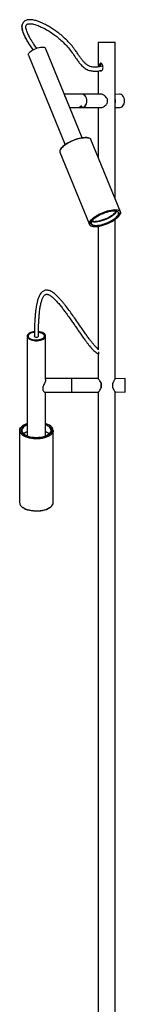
# Model space of a CAD drawing. Header units: millimetres. Extents: x 345 to 1442, y 29 to 2383.
# Tile 2 of 3: x 397 to 523, y 1206 to 2383. Entities that reach past the tile are written whole.
import ezdxf

# ---------------------------------------------------------------- set-up
doc = ezdxf.new("R2010")
doc.units = ezdxf.units.MM
doc.header["$LTSCALE"] = 20

msp = doc.modelspace()

# ---------------------------------------------------------------- linework, layer by layer
at = {"color": 7, "linetype": 'Continuous', "lineweight": 25}
for p, q in [((490.8, 2355.8), (490.8, 2326.4)), ((490.8, 2355.8), (500.8, 2355.8)), ((500.8, 2355.8), (510.8, 2355.8)), ((510.8, 2168.7), (510.8, 2355.8)), ((471.3, 2241.6), (427.6, 2348.8)), ((407.2, 2340.5), (451, 2233.3)), ((490.8, 2321.6), (490.8, 2293.8)), ((471.4, 2293.8), (450.1, 2293.8)), ((493.8, 2293.8), (471.4, 2293.8)), ((516.3, 2293.8), (510.8, 2293.5)), ((456.6, 2277.8), (471.4, 2277.8)), ((469, 2278.2), (469.2, 2278.2)), ((469.2, 2278.5), (469.3, 2278.8)), ((469.2, 2278.5), (469.8, 2278.5)), ((470.1, 2279.2), (469.3, 2278.8)), ((469.6, 2279), (469.8, 2278.5)), ((469.8, 2278.5), (470.5, 2278.8)), ((470.1, 2279.2), (470.7, 2279.2)), ((470.4, 2279.2), (470.5, 2278.8)), ((470.7, 2279.2), (470.5, 2278.8)), ((470.9, 2278.9), (470.9, 2278.9)), ((471.4, 2277.8), (493.8, 2277.8)), ((490.8, 2277.8), (490.8, 2217.7)), ((510.8, 2278), (516.3, 2277.8)), ((479.6, 2241.4), (479.3, 2241.5)), ((517.2, 2153.2), (481.9, 2239.5)), ((444.9, 2224.3), (480.1, 2138.1)), ((445.4, 2227.6), (445.3, 2227.4)), ((512.4, 2154), (512.4, 2154)), ((509.5, 2150.7), (509.3, 2150.5)), ((510.8, 1953.4), (510.8, 2144.1)), ((516.7, 2150), (516.8, 2150.2)), ((482.5, 2136.2), (482.7, 2136.1)), ((485.2, 2141.6), (485.3, 2141.4)), ((487.7, 2141.6), (487.1, 2141.6)), ((490.8, 2135.9), (490.8, 1990.9)), ((405.8, 2004.7), (405.8, 1885.1)), ((427.8, 1952.7), (427.8, 2004.7)), ((490.8, 1981.7), (490.8, 1953.8)), ((459.1, 1953.8), (427.8, 1953.8)), ((490.8, 1953.8), (459.1, 1953.8)), ((459.1, 1937.8), (459.1, 1953.8)), ((459.1, 1945.8), (459.1, 1953.8)), ((523, 1953.8), (510.8, 1953.4)), ((523, 1945.8), (523, 1953.8)), ((424.8, 1939.7), (424.8, 1944.3)), ((459.1, 1937.8), (459.1, 1945.8)), ((494.1, 1942.8), (494.1, 1948.8)), ((494.1, 1948.8), (494.3, 1947.5)), ((494.3, 1944), (494.1, 1942.8)), ((494.3, 1947.5), (494.3, 1944)), ((508, 1942.9), (508, 1948.6)), ((523, 1937.8), (523, 1945.8)), ((427.1, 1937.8), (459.1, 1937.8)), ((427.8, 1885.1), (427.8, 1937.8)), ((459.1, 1937.8), (490.8, 1937.8)), ((490.8, 1937.8), (490.8, 725.8)), ((510.8, 1938.2), (523, 1937.8)), ((510.8, 725.8), (510.8, 1938.2)), ((400.7, 1897.8), (400.5, 1897.7)), ((433.2, 1897.7), (433, 1897.8)), ((396.8, 1891.9), (396.8, 1805.6)), ((436.8, 1805.6), (436.8, 1891.9)), ((400.5, 1799.9), (400.7, 1799.8)), ((433, 1799.8), (433.2, 1799.9))]:
    msp.add_line(p, q, dxfattribs=at)
at = {"color": 7, "linetype": 'Continuous', "lineweight": 25, "flags": 128}
for points in [[(407.2, 2340.5), (407.2, 2340.5), (407.1, 2341.2), (407.4, 2342.1), (407.9, 2343), (408.8, 2343.9), (409.9, 2344.9), (411.3, 2345.9), (412.9, 2346.8), (414.6, 2347.7), (416.4, 2348.5), (418.3, 2349.1), (420.1, 2349.6), (421.8, 2350), (423.4, 2350.1), (424.8, 2350.1), (426, 2350), (426.8, 2349.6), (427.4, 2349.1), (427.6, 2348.8)], [(471.4, 2277.8), (471.6, 2277.8), (472.8, 2278), (473.9, 2278.6), (474.9, 2279.6), (475.8, 2280.8), (476.4, 2282.3), (476.9, 2283.9), (477, 2285.6), (476.9, 2287.3), (476.5, 2289), (475.9, 2290.5), (475.1, 2291.8), (474.1, 2292.8), (473, 2293.4), (471.8, 2293.7), (471.4, 2293.8)], [(477, 2285.8), (476.9, 2287.5), (476.5, 2289.1), (475.9, 2290.6), (475, 2291.9), (474, 2292.8), (472.9, 2293.5), (471.7, 2293.8), (471.4, 2293.8)], [(471.4, 2277.8), (471.7, 2277.8), (472.9, 2278.1), (474, 2278.7), (475, 2279.7), (475.9, 2280.9), (476.5, 2282.4), (476.9, 2284.1), (477, 2285.8)], [(522.2, 2285.8), (522.1, 2287.5), (521.7, 2289.1), (521, 2290.6), (520.2, 2291.9), (519.2, 2292.8), (518, 2293.5), (516.8, 2293.8), (516.3, 2293.8)], [(516.3, 2277.8), (516.8, 2277.8), (518, 2278.1), (519.2, 2278.7), (520.2, 2279.7), (521, 2280.9), (521.7, 2282.4), (522.1, 2284.1), (522.2, 2285.8)], [(469.1, 2278.8), (468.9, 2278.6), (468.8, 2278.4), (468.9, 2278.3), (469.2, 2278.2), (469.6, 2278.3), (470, 2278.4), (470.4, 2278.6), (470.8, 2278.8), (471, 2279.1), (471.1, 2279.3), (471, 2279.4), (470.7, 2279.5), (470.3, 2279.4), (469.9, 2279.3), (469.4, 2279.1), (469.1, 2278.8)], [(481.9, 2239.5), (481.7, 2240), (481, 2240.7), (479.9, 2241.2), (478.6, 2241.6), (477, 2241.9), (475.2, 2241.9), (473.2, 2241.8), (470.9, 2241.5), (468.6, 2241), (466.1, 2240.3), (463.7, 2239.5), (461.2, 2238.6), (458.7, 2237.6), (456.3, 2236.4), (454.1, 2235.2), (452, 2233.9), (450.1, 2232.6), (448.5, 2231.2), (447.1, 2229.9), (446.1, 2228.6), (445.3, 2227.4), (444.8, 2226.2), (444.7, 2225.2), (444.9, 2224.3)], [(445.4, 2227.6), (445.4, 2227.6), (446.2, 2228.8), (447.2, 2230.1), (448.6, 2231.4), (450.2, 2232.7), (452.1, 2234), (454.1, 2235.3), (456.3, 2236.5), (458.7, 2237.7), (461.1, 2238.7), (463.6, 2239.6), (466, 2240.4), (468.5, 2241.1), (470.8, 2241.5), (473, 2241.8), (475, 2242), (476.8, 2241.9), (478.4, 2241.7), (479.3, 2241.5)], [(482.5, 2136.2), (481.6, 2136.6), (480.7, 2137.2), (480.2, 2138), (479.9, 2138.9), (480.1, 2140), (480.5, 2141.1), (481.3, 2142.4), (482.3, 2143.7), (483.7, 2145), (485.4, 2146.3), (487.2, 2147.6), (489.3, 2148.9), (491.5, 2150.2), (493.9, 2151.3), (496.4, 2152.4), (498.9, 2153.3), (501.4, 2154.1), (503.8, 2154.7), (506.2, 2155.2), (508.4, 2155.5), (510.4, 2155.6), (512.2, 2155.6), (513.8, 2155.4), (515.2, 2155), (516.2, 2154.4), (516.9, 2153.7), (517.3, 2152.8), (517.3, 2151.8), (517.1, 2150.7), (516.8, 2150.2)], [(512.7, 2145.5), (514.2, 2146.8), (515.4, 2148.1), (516.3, 2149.3), (516.9, 2150.5), (517.2, 2151.6), (517.2, 2152.6), (516.8, 2153.4), (516.1, 2154.2), (515.1, 2154.7), (513.8, 2155.1), (512.2, 2155.3), (510.4, 2155.4), (508.3, 2155.2), (506.1, 2154.9), (503.8, 2154.5), (501.4, 2153.8), (498.9, 2153), (496.5, 2152.1), (494, 2151.1), (491.7, 2149.9), (489.5, 2148.7), (487.4, 2147.4), (485.6, 2146.1), (483.9, 2144.8), (482.6, 2143.5), (481.5, 2142.2), (480.8, 2141), (480.3, 2139.9), (480.2, 2138.8), (480.4, 2137.9), (481, 2137.1), (481.8, 2136.5), (483, 2136), (484.4, 2135.7), (486.1, 2135.6), (488.1, 2135.6), (490.2, 2135.8), (492.4, 2136.2), (494.8, 2136.8), (497.3, 2137.5), (499.7, 2138.4), (502.2, 2139.3), (504.6, 2140.4), (506.9, 2141.6), (509, 2142.9), (511, 2144.2), (512.7, 2145.5)], [(511.2, 2145.5), (509.6, 2144.2), (507.7, 2143), (505.6, 2141.8), (503.4, 2140.7), (501.1, 2139.7), (498.7, 2138.8), (496.4, 2138), (494.1, 2137.4), (491.8, 2137), (489.8, 2136.7), (487.9, 2136.6), (486.2, 2136.7), (484.8, 2137), (483.7, 2137.4), (482.8, 2138), (482.3, 2138.8), (482.2, 2139.7), (482.3, 2140.7), (482.8, 2141.8), (483.7, 2143), (484.8, 2144.2), (486.2, 2145.5), (487.9, 2146.7), (489.8, 2148), (491.8, 2149.2), (494, 2150.3), (496.4, 2151.3), (498.7, 2152.2), (501.1, 2152.9), (503.4, 2153.5), (505.6, 2154), (507.7, 2154.2), (509.6, 2154.3), (511.2, 2154.2), (512.6, 2154), (513.8, 2153.5), (514.6, 2152.9), (515.1, 2152.2), (515.3, 2151.3), (515.1, 2150.3), (514.6, 2149.2), (513.8, 2148), (512.6, 2146.7), (511.2, 2145.5)], [(512.4, 2154), (511.6, 2152.8), (510.4, 2151.5), (509, 2150.2), (507.3, 2148.9), (505.3, 2147.7), (503.2, 2146.5), (500.9, 2145.4), (498.5, 2144.4), (496.1, 2143.5), (493.7, 2142.7), (491.4, 2142.2), (489.2, 2141.8), (487.1, 2141.6)], [(511, 2145.6), (512.4, 2146.9), (513.5, 2148.1), (514.4, 2149.3), (514.8, 2150.4), (515, 2151.4), (514.8, 2152.3), (514.4, 2153), (513.5, 2153.6), (512.9, 2153.9)], [(482.7, 2141.6), (482.4, 2140.9), (482.3, 2139.9), (482.4, 2139), (482.9, 2138.3), (483.8, 2137.7), (484.9, 2137.3), (486.3, 2137), (487.9, 2136.9), (489.8, 2137), (491.8, 2137.3), (494, 2137.7), (496.3, 2138.3), (498.7, 2139), (501, 2139.9), (503.3, 2140.9), (505.4, 2142), (507.5, 2143.2), (509.4, 2144.4), (511, 2145.6)], [(509.3, 2149.8), (507.7, 2148.6), (505.8, 2147.3), (503.8, 2146.2), (501.6, 2145.1), (499.3, 2144.1), (497, 2143.2), (494.6, 2142.4), (492.3, 2141.8), (490.2, 2141.4), (488.1, 2141.1), (486.2, 2141.1), (484.6, 2141.1), (483.2, 2141.4), (482.7, 2141.6)], [(485.2, 2141.5), (484.1, 2141.6), (482.8, 2141.7)], [(485.3, 2141.6), (483.7, 2141.8), (483, 2142)], [(511.5, 2151.9), (511.1, 2151.5), (509.7, 2150.2)], [(485.3, 2141.6), (485.3, 2141.5), (485.3, 2141.3), (485.5, 2141.3), (485.7, 2141.2), (486.1, 2141.3), (486.4, 2141.3), (486.8, 2141.5), (487.1, 2141.6)], [(414.4, 2010), (413, 2009.8), (411.2, 2009.4), (409.6, 2008.8), (408.2, 2008.1), (407.2, 2007.3), (406.4, 2006.4), (405.9, 2005.4), (405.8, 2004.4), (406.1, 2003.4), (406.7, 2002.5), (407.7, 2001.6), (408.9, 2000.9), (410.4, 2000.2), (412.1, 1999.7), (413.9, 1999.4), (415.9, 1999.2), (417.8, 1999.2), (419.8, 1999.4), (421.6, 1999.7), (423.3, 2000.2), (424.8, 2000.9), (426, 2001.6), (427, 2002.5), (427.6, 2003.4), (427.8, 2004.4), (427.7, 2005.4), (427.3, 2006.4), (426.5, 2007.3), (425.4, 2008.1), (424.1, 2008.8), (422.5, 2009.4), (420.7, 2009.8), (419.3, 2010)], [(414.4, 2009.5), (414, 2009.5), (412.3, 2009.1), (410.7, 2008.6), (409.3, 2007.9), (408.2, 2007.2), (407.4, 2006.3), (406.9, 2005.4), (406.8, 2004.4), (407.1, 2003.5), (407.7, 2002.6), (408.7, 2001.8), (409.9, 2001), (411.4, 2000.5), (413.1, 2000), (414.9, 1999.8), (416.8, 1999.7)], [(414.4, 2005), (414.3, 2004.7), (414.5, 2004.2), (415.1, 2003.8), (415.9, 2003.5), (416.8, 2003.4)], [(416.8, 1999.7), (418.7, 1999.8), (420.6, 2000), (422.2, 2000.5), (423.7, 2001), (425, 2001.8), (425.9, 2002.6), (426.6, 2003.5), (426.8, 2004.4), (426.7, 2005.4), (426.3, 2006.3), (425.5, 2007.2), (424.4, 2007.9), (423, 2008.6), (421.4, 2009.1), (419.7, 2009.5), (419.3, 2009.5)], [(416.8, 2003.4), (417.8, 2003.5), (418.6, 2003.8), (419.1, 2004.2), (419.3, 2004.7), (419.3, 2004.9)], [(436.8, 1891.9), (436.7, 1890.6), (436.1, 1889.3), (435.3, 1888), (434, 1886.8), (432.5, 1885.7), (430.7, 1884.7), (428.7, 1883.9), (426.4, 1883.1), (424, 1882.6), (421.5, 1882.2), (418.8, 1882), (416.2, 1881.9), (413.5, 1882), (410.9, 1882.4), (408.4, 1882.8), (406.1, 1883.5), (403.9, 1884.3), (402, 1885.2), (400.3, 1886.2), (399, 1887.4), (397.9, 1888.6), (397.2, 1889.9), (396.9, 1891.2), (396.9, 1892.6), (397.2, 1893.9), (397.9, 1895.2), (399, 1896.4), (400.3, 1897.6), (400.5, 1897.7)], [(405.8, 1900.3), (404.1, 1899.6), (402.2, 1898.7), (400.5, 1897.7), (399.2, 1896.5), (398.1, 1895.3), (397.4, 1894), (397.1, 1892.7), (397.1, 1891.4), (397.4, 1890.1), (398.1, 1888.8), (399.2, 1887.6), (400.5, 1886.5), (402.2, 1885.4), (404.1, 1884.5), (406.2, 1883.7), (408.5, 1883.1), (411, 1882.6), (413.5, 1882.3), (416.2, 1882.2), (418.8, 1882.2), (421.4, 1882.4), (424, 1882.8), (426.4, 1883.4), (428.6, 1884.1), (430.6, 1885), (432.4, 1885.9), (433.9, 1887), (435.1, 1888.2), (435.9, 1889.5), (436.5, 1890.8), (436.6, 1892.1), (436.6, 1892.1)], [(434.5, 1892.1), (434.4, 1890.8), (433.8, 1889.6), (432.9, 1888.4), (431.7, 1887.3), (430.2, 1886.3), (428.4, 1885.4), (426.4, 1884.6), (424.2, 1884), (421.8, 1883.6), (419.4, 1883.3), (416.8, 1883.2), (414.3, 1883.3), (411.9, 1883.6), (409.5, 1884), (407.3, 1884.6), (405.2, 1885.4), (403.5, 1886.3), (401.9, 1887.3), (400.7, 1888.4), (399.9, 1889.6), (399.3, 1890.8), (399.1, 1892.1), (399.3, 1893.3), (399.9, 1894.6), (400.7, 1895.8), (401.9, 1896.9), (403.5, 1897.9), (405.2, 1898.8), (405.8, 1899)], [(405.8, 1898.7), (405.4, 1898.5), (403.6, 1897.6), (402.1, 1896.6), (400.9, 1895.5), (400, 1894.4), (399.5, 1893.1), (399.3, 1891.9), (399.5, 1890.7), (400, 1889.4), (400.9, 1888.3), (402.1, 1887.2), (402.5, 1886.9)], [(436.6, 1892.1), (436.5, 1893.4), (435.9, 1894.7), (435.1, 1895.9), (433.9, 1897.1), (432.4, 1898.2), (430.6, 1899.2), (428.6, 1900), (427.8, 1900.3)], [(427.8, 1899), (428.4, 1898.8), (430.2, 1897.9), (431.7, 1896.9), (432.9, 1895.8), (433.8, 1894.6), (434.4, 1893.3), (434.5, 1892.1)], [(434.3, 1891.9), (434.2, 1893.1), (433.6, 1894.4), (432.8, 1895.5), (431.6, 1896.6), (430.1, 1897.6), (428.3, 1898.5), (427.8, 1898.7)], [(396.8, 1805.6), (396.9, 1805), (397.2, 1803.7), (397.9, 1802.4), (399, 1801.1), (400.3, 1800), (402, 1798.9), (403.9, 1798), (406.1, 1797.2), (408.4, 1796.6), (410.9, 1796.1), (413.5, 1795.8), (416.2, 1795.7), (418.8, 1795.7), (421.5, 1795.9), (424, 1796.3), (426.4, 1796.9), (428.7, 1797.6), (430.7, 1798.5), (432.5, 1799.4), (434, 1800.6), (435.3, 1801.7), (436.1, 1803), (436.7, 1804.3), (436.8, 1805.6)], [(433, 1799.8), (432.4, 1799.3), (430.6, 1798.4), (428.6, 1797.5), (426.4, 1796.8), (424, 1796.2), (421.4, 1795.8), (418.8, 1795.6), (416.2, 1795.6), (413.5, 1795.7), (411, 1796), (408.5, 1796.5), (406.2, 1797.1), (404.1, 1797.9), (402.2, 1798.8), (400.7, 1799.8)]]:
    msp.add_lwpolyline(points, dxfattribs=at)
at = {"color": 7, "linetype": 'Continuous', "lineweight": 25}
for centre, radius, start, end in [((443.6, 2286.2), 9.16, 7.8656, 36.5497), ((490.7, 2285.8), 11.1, 344.3849, 15.6151), ((500.9, 2285.8), 10.4, 344.0585, 15.9415), ((501.9, 2159.9), 12.5, 306.3102, 331.3601), ((499.8, 2163.2), 15.9, 307.858, 324.3331), ((483.1, 2184), 43, 272.6283, 308.1654), ((422.2, 2005.3), 4.21, 289.1377, 351.5838), ((429.4, 1891.2), 7.48, 5.2297, 59.6564), ((411.1, 1876.5), 14.8, 110.9845, 130.536), ((422.6, 1876.5), 14.8, 49.464, 69.0155), ((427.7, 1892.6), 6.64, 300.7496, 354.3642)]:
    msp.add_arc(centre, radius, start, end, dxfattribs=at)
for points, knots in [([(400.4, 2378.2), (400.2, 2377.9), (399.8, 2377), (399.4, 2374.9), (399.6, 2372.1), (400.2, 2369.5), (400.8, 2367.4), (401.5, 2365.6), (402.5, 2363.3), (404, 2360.3), (406, 2356.7), (408.6, 2352.5), (411, 2349.1), (412.4, 2347.1), (412.7, 2346.7)], [0, 0, 0, 0, 0.035317, 0.08735, 0.193116, 0.285038, 0.3255, 0.377735, 0.451474, 0.546307, 0.662076, 0.798726, 0.956252, 1, 1, 1, 1]), ([(413, 2346.8), (412.6, 2347.4), (410.8, 2349.9), (407.8, 2354.3), (404.8, 2359.3), (402.7, 2363.6), (401.2, 2367), (400.1, 2370.4), (399.6, 2373.5), (399.5, 2376.2), (400.2, 2377.6), (400.4, 2378.2)], [0, 0, 0, 0, 0.061201, 0.247226, 0.43406, 0.539769, 0.646772, 0.755786, 0.843989, 0.936009, 1, 1, 1, 1]), ([(496.2, 2327.5), (495.8, 2327.4), (494.6, 2327.1), (492.5, 2326.6), (489.5, 2326.2), (486.5, 2326), (483.5, 2326.3), (481.2, 2326.9), (478.8, 2327.9), (476.3, 2329.5), (473.7, 2332), (471.3, 2334.9), (469, 2338.1), (466.7, 2341.4), (463.9, 2345.4), (460.5, 2350.1), (456.2, 2355.3), (451.4, 2360.2), (446.3, 2364.6), (441.2, 2368.6), (436.2, 2372), (431.3, 2375), (426.2, 2377.8), (421, 2380.1), (416, 2381.8), (412, 2382.7), (408.9, 2382.9), (406.8, 2382.7), (404.9, 2382.3), (403.1, 2381.5), (401.7, 2380.3), (400.7, 2379.2), (400.4, 2378.4), (400.4, 2378.2)], [0, 0, 0, 0, 0.011269, 0.040597, 0.067136, 0.10082, 0.127399, 0.147249, 0.161465, 0.190356, 0.21732, 0.248014, 0.280837, 0.313675, 0.34652, 0.401264, 0.455659, 0.50985, 0.563896, 0.617189, 0.665987, 0.709887, 0.755394, 0.806008, 0.846006, 0.887356, 0.906917, 0.925409, 0.943091, 0.960265, 0.977211, 0.994333, 1, 1, 1, 1]), ([(417.2, 2348.7), (416.8, 2349.2), (415.4, 2351.1), (413.2, 2354.3), (410.9, 2357.9), (409.1, 2360.9), (407.8, 2363.4), (406.8, 2365.4), (406, 2367.3), (405.2, 2369.4), (404.5, 2371.8), (404.2, 2374.1), (404.4, 2375.8), (405, 2376.8), (405.6, 2377.3), (406.4, 2377.7), (407.6, 2378), (409.1, 2378.1), (411.1, 2377.9), (414.4, 2377.3), (418.7, 2375.8), (424.4, 2373.3), (430.3, 2370.1), (436, 2366.4), (441.3, 2362.5), (446.4, 2358.2), (451.5, 2353.3), (456.3, 2347.7), (460.6, 2341.9), (464.2, 2336.6), (467.3, 2332.2), (469.8, 2329.2), (472.1, 2326.9), (474.1, 2325.2), (476.3, 2323.8), (478.7, 2322.6), (481.1, 2321.9), (483.3, 2321.5), (485.2, 2321.3), (487.1, 2321.3), (489.3, 2321.3), (492.1, 2321.6), (494, 2322.1), (495.1, 2322.3)], [0, 0, 0, 0, 0.012323, 0.048391, 0.077768, 0.100833, 0.119942, 0.135889, 0.147964, 0.164357, 0.18471, 0.204865, 0.219544, 0.230355, 0.241145, 0.249451, 0.258296, 0.269917, 0.284508, 0.302117, 0.340479, 0.378222, 0.426831, 0.472213, 0.512231, 0.555404, 0.602803, 0.651442, 0.699927, 0.748266, 0.778527, 0.809216, 0.825347, 0.842208, 0.859753, 0.877657, 0.894575, 0.909785, 0.923324, 0.935368, 0.950991, 0.973245, 1, 1, 1, 1]), ([(492.6, 2322.3), (492.6, 2322.3), (492.7, 2322.1), (493.1, 2321.8), (493.8, 2321.6), (494.5, 2321.8), (495.2, 2322.3), (495.8, 2323.1), (496.3, 2324.2), (496.5, 2326), (496.2, 2327.9), (495.5, 2329.5), (494.8, 2330.4), (494.3, 2330.8), (493.8, 2330.9), (493.3, 2330.8), (492.9, 2330.4), (492.7, 2330), (492.6, 2329.8)], [0, 0, 0, 0, 0.000426, 0.067194, 0.127538, 0.185353, 0.243283, 0.303658, 0.370364, 0.472655, 0.609629, 0.719888, 0.780261, 0.827827, 0.866232, 0.904696, 0.951978, 1, 1, 1, 1]), ([(492.6, 2329.8), (492.4, 2329.4), (492, 2328.4), (491.9, 2327.2), (491.9, 2326.5)], [0, 0, 0, 0, 0.457148, 1, 1, 1, 1]), ([(493.3, 2328.8), (493.1, 2328.4), (492.9, 2327.7), (492.8, 2326.9), (492.8, 2326.7)], [0, 0, 0, 0, 0.687618, 1, 1, 1, 1]), ([(495.5, 2329.4), (495.3, 2329.5), (495, 2329.8), (494.5, 2329.9), (494.1, 2329.8), (493.6, 2329.4), (493.4, 2329), (493.3, 2328.8)], [0, 0, 0, 0, 0.2045809, 0.3763841, 0.5485499, 0.7555959, 1, 1, 1, 1]), ([(501.3, 2288.8), (500.7, 2289.6), (499.4, 2291.3), (497, 2292.9), (495, 2293.7), (494.1, 2293.7), (493.8, 2293.7)], [0, 0, 0, 0, 0.318541, 0.637111, 0.863694, 1, 1, 1, 1]), ([(468.8, 2278.4), (468.8, 2278.4), (468.7, 2278.5), (468.8, 2278.6), (469, 2278.8), (469.3, 2279.1), (469.7, 2279.3), (470.1, 2279.4), (470.4, 2279.5), (470.6, 2279.5), (470.7, 2279.6)], [0, 0, 0, 0, 0.071137, 0.2106, 0.349495, 0.486918, 0.624236, 0.762958, 0.902462, 1, 1, 1, 1]), ([(471.1, 2279.4), (471.1, 2279.3), (471.1, 2279.2), (471, 2279), (470.7, 2278.8), (470.5, 2278.6), (470.4, 2278.6), (470.4, 2278.6)], [0, 0, 0, 0, 0.2237169, 0.4826646, 0.7394907, 0.9941004, 1, 1, 1, 1]), ([(493.8, 2277.9), (494, 2277.8), (494.7, 2277.8), (496.2, 2278.3), (498.1, 2279.4), (500, 2280.9), (500.9, 2282.2), (501.3, 2282.8)], [0, 0, 0, 0, 0.091012, 0.299746, 0.521352, 0.785166, 1, 1, 1, 1]), ([(491.2, 1988.7), (491.1, 1988.7), (490.1, 1989.3), (488.2, 1991.2), (485.5, 1994.1), (482.9, 1997.3), (480.3, 2000.7), (477.6, 2004.5), (474.6, 2008.7), (471.5, 2013.2), (467.8, 2018.6), (463.7, 2024.5), (459.2, 2030.8), (454.9, 2036.8), (451.2, 2041.6), (448, 2045.5), (445.4, 2048.6), (442.6, 2051.6), (439.3, 2054.7), (436.3, 2057.1), (433.4, 2058.6), (431.1, 2059.4), (429, 2059.6), (427.3, 2059.4), (425.9, 2058.9), (424.4, 2058.1), (422.8, 2056.8), (421.5, 2055.1), (420.4, 2053.1), (419.3, 2050.7), (418.2, 2047.5), (417.3, 2043.7), (416.6, 2039.9), (416, 2035.8), (415.5, 2031.5), (415.1, 2027), (414.8, 2022.3), (414.6, 2016.6), (414.5, 2011.3), (414.4, 2007.4), (414.4, 2005.7), (414.4, 2005), (414.4, 2004.5), (414.4, 2004.4)], [0, 0, 0, 0, 0.000894, 0.029895, 0.058064, 0.086319, 0.116113, 0.148888, 0.184358, 0.222178, 0.260753, 0.317411, 0.36783, 0.414014, 0.46062, 0.485243, 0.510669, 0.536381, 0.562821, 0.589143, 0.604122, 0.617148, 0.6296, 0.636896, 0.645148, 0.65451, 0.664208, 0.680487, 0.692102, 0.704131, 0.72944, 0.754696, 0.777345, 0.801743, 0.831723, 0.857879, 0.887673, 0.919684, 0.965071, 0.986159, 0.991795, 0.997476, 1, 1, 1, 1]), ([(419.2, 2004.4), (419.2, 2004.6), (419.2, 2005.2), (419.2, 2006.3), (419.3, 2007.9), (419.3, 2010.7), (419.4, 2015.5), (419.6, 2021.4), (420, 2027.6), (420.5, 2033.3), (421.2, 2038.7), (422.1, 2043.6), (423.3, 2047.8), (424.5, 2050.8), (425.8, 2052.9), (426.8, 2054), (427.9, 2054.6), (428.7, 2054.8), (429.5, 2054.7), (430.6, 2054.5), (432, 2053.9), (434.3, 2052.6), (437, 2050.3), (440.2, 2047.1), (443.5, 2043.5), (446.7, 2039.6), (449.7, 2035.6), (453, 2031.3), (456.3, 2026.6), (459.6, 2022), (462.6, 2017.6), (465.5, 2013.4), (468.4, 2009.1), (471.6, 2004.6), (474.5, 2000.6), (477, 1997.1), (479.1, 1994.4), (481.2, 1991.8), (483.5, 1989.2), (485.8, 1986.8), (488.2, 1984.9), (489.8, 1983.7), (490.9, 1983.4), (491.2, 1983.3)], [0, 0, 0, 0, 0.004307, 0.011927, 0.01943, 0.036655, 0.065853, 0.113228, 0.151152, 0.186916, 0.224478, 0.257979, 0.286773, 0.310131, 0.322116, 0.334642, 0.339812, 0.344507, 0.348884, 0.353184, 0.363049, 0.375462, 0.400796, 0.430281, 0.462202, 0.49545, 0.529164, 0.562606, 0.60613, 0.645613, 0.680399, 0.715042, 0.752068, 0.790897, 0.830729, 0.858275, 0.883019, 0.904758, 0.92941, 0.958981, 0.977155, 0.994195, 1, 1, 1, 1]), ([(407.6, 2002.7), (407.5, 2002.8), (407.2, 2003.2), (406.9, 2003.9), (406.7, 2005.1), (407.2, 2006.2), (408.1, 2007.2), (409.1, 2007.9), (410.6, 2008.7), (412, 2009.1), (413, 2009.3)], [0, 0, 0, 0, 0.031792, 0.159561, 0.265562, 0.479872, 0.585872, 0.691873, 0.797873, 1, 1, 1, 1]), ([(407.6, 2002.7), (407.3, 2003), (406.9, 2003.6), (406.7, 2004.6), (406.9, 2005.3), (407.1, 2005.6)], [0, 0, 0, 0, 0.332278, 0.658167, 1, 1, 1, 1]), ([(423.6, 2001.3), (423.2, 2001.1), (422.3, 2000.7), (420.2, 2000.1), (417.1, 1999.7), (413.8, 1999.9), (410.8, 2000.6), (408.7, 2001.6), (407.9, 2002.4), (407.6, 2002.7)], [0, 0, 0, 0, 0.069632, 0.209936, 0.37862, 0.547222, 0.719363, 0.891817, 1, 1, 1, 1]), ([(410, 2001.1), (410.1, 2001.1), (410.6, 2000.8), (412.1, 2000.3), (414.3, 1999.9), (416.8, 1999.7), (419.3, 1999.9), (421.7, 2000.5), (422.9, 2001), (423.6, 2001.3)], [0, 0, 0, 0, 0.010625, 0.174572, 0.341366, 0.505313, 0.669259, 0.836053, 1, 1, 1, 1]), ([(413, 2009.3), (413.4, 2009.4), (413.9, 2009.5), (414.4, 2009.5), (414.4, 2009.5)], [0, 0, 0, 0, 0.8960577, 1, 1, 1, 1]), ([(419.3, 2009.4), (419.8, 2009.3), (421.4, 2009.1), (423.7, 2008.2), (425.6, 2006.9), (426.3, 2005.6), (426.3, 2004.9), (426.3, 2004.7)], [0, 0, 0, 0, 0.129589, 0.389212, 0.648987, 0.903327, 1, 1, 1, 1]), ([(491.2, 1988.4), (491.2, 1988.5), (491.1, 1989.1), (491, 1989.9), (490.9, 1990.6), (490.8, 1990.8), (490.8, 1990.9), (490.8, 1990.9)], [0, 0, 0, 0, 0.122047, 0.466753, 0.714294, 0.895036, 1, 1, 1, 1]), ([(490.8, 1981.7), (490.8, 1981.7), (490.8, 1981.7), (490.9, 1982), (491.1, 1982.6), (491.3, 1983.6), (491.4, 1984.7), (491.4, 1985.6), (491.4, 1985.9)], [0, 0, 0, 0, 0.084145, 0.243906, 0.406454, 0.579571, 0.823996, 1, 1, 1, 1]), ([(494.1, 1948.8), (493.7, 1949.6), (492.7, 1951.3), (491.5, 1952.9), (490.9, 1953.7), (490.9, 1953.7), (490.9, 1953.7)], [0, 0, 0, 0, 0.318541, 0.637111, 0.863694, 1, 1, 1, 1]), ([(427.8, 1952.6), (427.8, 1952.6), (427.9, 1952.2), (427.5, 1950.9), (426.8, 1949), (425.8, 1946.8), (425.1, 1945.1), (424.8, 1944.3)], [0, 0, 0, 0, 0.05524, 0.268236, 0.487729, 0.742583, 1, 1, 1, 1]), ([(490.9, 1937.9), (490.9, 1937.8), (490.8, 1937.8), (491.3, 1938.3), (492.1, 1939.4), (493.2, 1940.9), (493.8, 1942.2), (494.1, 1942.8)], [0, 0, 0, 0, 0.091012, 0.299746, 0.521352, 0.785166, 1, 1, 1, 1]), ([(510.8, 1953.3), (510.8, 1953.3), (510.8, 1953.4), (510.5, 1952.9), (509.8, 1951.8), (508.8, 1950.4), (508.3, 1949.2), (508, 1948.6)], [0, 0, 0, 0, 0.089808, 0.304275, 0.530966, 0.798344, 1, 1, 1, 1]), ([(508, 1942.9), (508.4, 1942.1), (509.2, 1940.5), (510.2, 1939), (510.8, 1938.2), (510.8, 1938.2), (510.8, 1938.3)], [0, 0, 0, 0, 0.311421, 0.622732, 0.855887, 1, 1, 1, 1]), ([(424.8, 1939.7), (425.2, 1939.2), (425.9, 1938.1), (426.8, 1937.6), (427.1, 1937.8), (427.1, 1937.8)], [0, 0, 0, 0, 0.494443, 0.987349, 1, 1, 1, 1])]:
    msp.add_open_spline(points, degree=3, knots=knots, dxfattribs=at)

doc.saveas('drawing.dxf')
